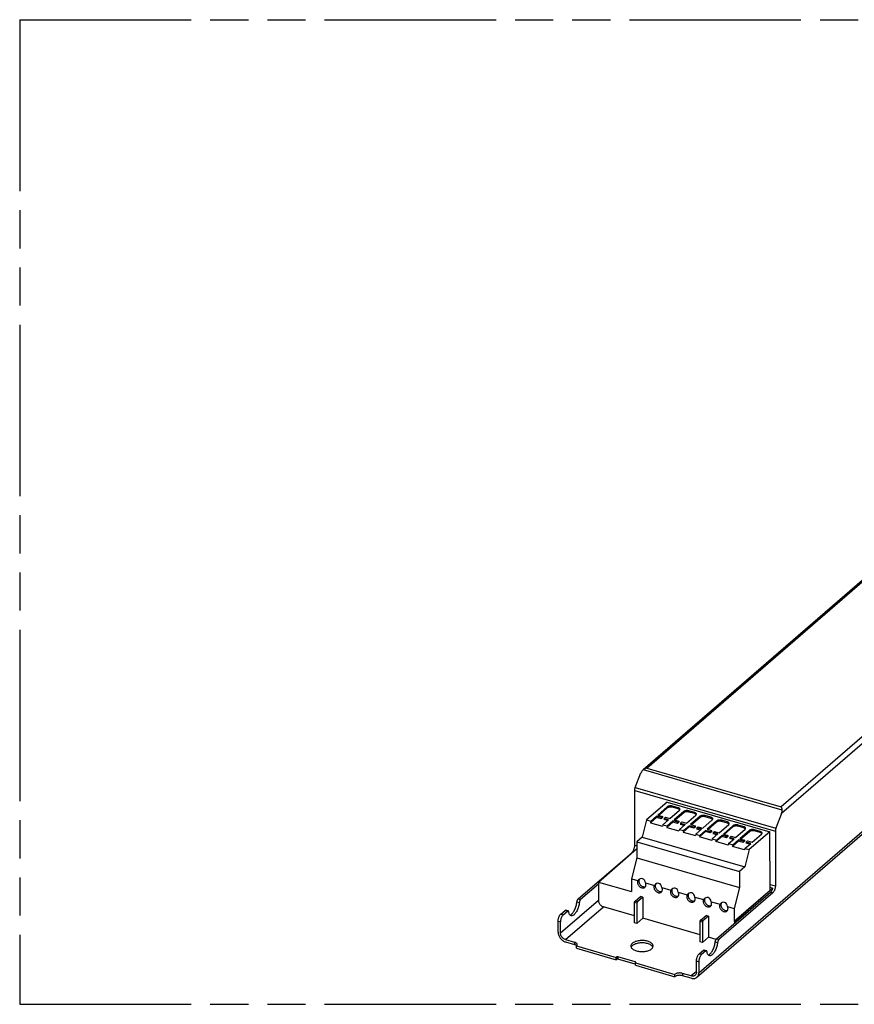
# Model space of a CAD drawing. Header units: millimetres. Extents: x 0 to 210, y 0 to 297.
# Tile 4 of 7: x 50 to 93, y 208 to 258. Entities that reach past the tile are written whole.
import ezdxf

# ---------------------------------------------------------------- set-up
doc = ezdxf.new("R2010")
doc.units = ezdxf.units.MM
doc.header["$LTSCALE"] = 19.36
doc.linetypes.add('PHANTOM', pattern=[0.8, 0.45, -0.05, 0.1, -0.05, 0.1, -0.05])
doc.layers.get('0').update_dxf_attribs({"linetype": 'CONTINUOUS'})
for name, color, linetype in [('DEFAULT_3', 7, 'PHANTOM'), ('Z_AXIS', 7, 'CONTINUOUS'), ('Z_SURFACE', 7, 'CONTINUOUS')]:
    doc.layers.add(name, color=color, linetype=linetype)

msp = doc.modelspace()

# ---------------------------------------------------------------- linework, layer by layer
at = {"color": 7, "linetype": 'Continuous'}
for p, q in [((81.8039, 219.59657), (122.47502, 254.81878)), ((84.53154, 209.05102), (133.75654, 251.68112)), ((81.80423, 219.59619), (81.79097, 219.58551)), ((81.79104, 219.58542), (81.79609, 219.5898)), ((81.8323, 219.61517), (81.80423, 219.59619)), ((81.39928, 218.68507), (81.68734, 219.43346)), ((81.37109, 215.75394), (81.37109, 218.54277)), ((83.01775, 217.94972), (81.96949, 217.04189)), ((83.01775, 217.94972), (88.23339, 216.44409)), ((81.96949, 217.04189), (81.74674, 216.15952)), ((88.83205, 217.37096), (88.54399, 216.62257)), ((81.74674, 216.15952), (81.47792, 215.92672)), ((81.74674, 216.15952), (86.96237, 214.6539)), ((88.23339, 216.44409), (87.18512, 215.53627)), ((88.24731, 213.47919), (88.23339, 216.44409)), ((88.5158, 216.48027), (88.5158, 213.69144)), ((79.52392, 213.88576), (81.4675, 215.56895)), ((81.47792, 215.56594), (81.4675, 215.56895)), ((81.47792, 215.92672), (81.47792, 215.11818)), ((81.47792, 215.92672), (86.69356, 214.4211)), ((87.18512, 215.53627), (86.96237, 214.6539)), ((78.50414, 213.03293), (81.23359, 215.3967)), ((81.47792, 215.11818), (81.20292, 214.05719)), ((81.47792, 215.11818), (86.69356, 213.61255)), ((86.96237, 214.6539), (86.69356, 214.4211)), ((81.20292, 214.05719), (81.20292, 213.40107)), ((86.69356, 214.4211), (86.69356, 213.61255)), ((79.52392, 213.77858), (78.62322, 212.99856)), ((79.52392, 213.88576), (79.52392, 212.96885)), ((79.52392, 213.88576), (81.20292, 213.40107)), ((86.69356, 213.61255), (86.41856, 212.55157)), ((86.43047, 211.89201), (88.37405, 213.5752)), ((88.37405, 213.5752), (88.24669, 213.61197)), ((81.38545, 212.91572), (81.66733, 213.15983)), ((81.78641, 213.12546), (81.50453, 212.88135)), ((81.78641, 213.12546), (81.66733, 213.15983)), ((81.78641, 213.12546), (81.78641, 212.05375)), ((85.52977, 211.00481), (88.25922, 213.36858)), ((88.3783, 213.3342), (85.64885, 210.97043)), ((86.41856, 211.89544), (88.24731, 213.47919)), ((81.35795, 212.17744), (79.78589, 212.63125)), ((81.35795, 211.8202), (81.35795, 212.84428)), ((81.47703, 212.8099), (81.47703, 211.78583)), ((86.41856, 212.55157), (86.41856, 211.89544)), ((77.61734, 212.26494), (77.83053, 212.44957)), ((77.73642, 212.23056), (77.94961, 212.4152)), ((77.98775, 212.42822), (77.86867, 212.4626)), ((81.78641, 212.05375), (81.47703, 211.78583)), ((84.69215, 211.21494), (81.78641, 212.05375)), ((84.71965, 211.95322), (85.00153, 212.19733)), ((85.12061, 212.16296), (84.83873, 211.91885)), ((85.12061, 212.16296), (85.00153, 212.19733)), ((85.12061, 212.16296), (85.12061, 211.09125)), ((77.47984, 211.33613), (77.47984, 211.9077)), ((77.59892, 211.30175), (77.59892, 211.87333)), ((81.47703, 211.78583), (81.35795, 211.8202)), ((84.69215, 210.8577), (84.69215, 211.88178)), ((84.81123, 211.8474), (84.81123, 210.82333)), ((86.41856, 211.89544), (86.43047, 211.89201)), ((86.43047, 211.89201), (86.43047, 211.78483)), ((85.12061, 211.09125), (84.81123, 210.82333)), ((85.50793, 210.97944), (85.12061, 211.09125)), ((77.86089, 210.96415), (78.31339, 210.83353)), ((77.86089, 210.84508), (78.31339, 210.71445)), ((84.81123, 210.82333), (84.69215, 210.8577)), ((84.64297, 210.23681), (84.85616, 210.42145)), ((84.97524, 210.38707), (84.76205, 210.20244)), ((85.01338, 210.4001), (84.8943, 210.43447)), ((84.50547, 209.308), (84.50547, 209.87958)), ((84.62455, 209.8452), (84.62455, 209.27363)), ((84.2435, 209.12165), (83.791, 209.25228)), ((84.2435, 209.00258), (83.791, 209.1332))]:
    msp.add_line(p, q, dxfattribs=at)
at = {"color": 9, "linetype": 'Continuous'}
for p, q in [((81.99017, 219.66993), (122.52793, 254.77666)), ((129.33922, 252.81041), (88.80146, 217.70368)), ((129.64205, 252.71346), (88.83205, 217.37096)), ((84.62455, 209.27363), (133.84955, 251.90373)), ((81.80423, 219.59619), (88.85128, 217.56188)), ((81.99017, 219.66993), (88.80146, 217.70368)), ((81.37109, 218.54277), (88.5158, 216.48027)), ((81.39928, 218.68507), (88.54399, 216.62257)), ((81.37109, 215.75394), (81.47792, 215.7231)), ((81.23359, 215.3967), (81.25985, 215.38912)), ((88.24595, 213.76934), (88.5158, 213.69144)), ((78.50414, 213.03293), (78.62322, 212.99856)), ((88.25922, 213.36858), (88.3783, 213.3342)), ((77.59892, 211.30175), (79.52392, 212.96885)), ((77.86089, 210.96415), (79.78589, 212.63125)), ((78.43678, 212.87934), (78.55586, 212.84496)), ((81.47703, 212.8099), (81.35795, 212.84428)), ((81.50453, 212.88135), (81.38545, 212.91572)), ((77.61734, 212.26494), (77.73642, 212.23056)), ((77.94961, 212.4152), (77.83053, 212.44957)), ((77.47984, 211.9077), (77.59892, 211.87333)), ((84.81123, 211.8474), (84.69215, 211.88178)), ((84.83873, 211.91885), (84.71965, 211.95322)), ((85.52977, 211.00481), (85.64885, 210.97043)), ((85.46241, 210.85121), (85.58149, 210.81684)), ((84.64297, 210.23681), (84.76205, 210.20244)), ((84.97524, 210.38707), (84.85616, 210.42145)), ((84.50547, 209.87958), (84.62455, 209.8452)), ((84.50547, 209.34853), (84.2435, 209.12165))]:
    msp.add_line(p, q, dxfattribs=at)
at = {"color": 7, "linetype": 'Continuous'}
for points in [[(81.99017, 219.66993), (81.95741, 219.66433), (81.92498, 219.65599), (81.89303, 219.64515), (81.86198, 219.63161), (81.8323, 219.61517)], [(81.37109, 218.54277), (81.37194, 218.56544), (81.37437, 218.58876), (81.37842, 218.61291), (81.38398, 218.63729), (81.39092, 218.66127), (81.39928, 218.68507)], [(88.80146, 217.70368), (88.81008, 217.68602), (88.81892, 217.66589), (88.82746, 217.64333), (88.8358, 217.61844), (88.84397, 217.59125), (88.85128, 217.56188)], [(88.54399, 216.62257), (88.53563, 216.59877), (88.52869, 216.57479), (88.52313, 216.55041), (88.51908, 216.52626), (88.51665, 216.50294), (88.5158, 216.48027)], [(81.23359, 215.3967), (81.24908, 215.41165), (81.26418, 215.42917), (81.279, 215.44941), (81.29325, 215.47195), (81.30674, 215.49657), (81.31932, 215.52291), (81.33081, 215.55066), (81.34109, 215.57947), (81.35001, 215.60898), (81.35747, 215.63881), (81.36336, 215.6686), (81.36764, 215.69796), (81.3702, 215.72634), (81.37109, 215.75394)], [(88.37405, 213.5752), (88.36599, 213.54915), (88.35697, 213.52391), (88.34696, 213.49936), (88.33609, 213.47584), (88.32446, 213.45361), (88.3122, 213.43286), (88.29943, 213.41382), (88.28626, 213.39664), (88.27287, 213.38159), (88.25922, 213.36858)], [(88.5158, 213.69144), (88.51491, 213.66384), (88.51235, 213.63546), (88.50807, 213.6061), (88.50218, 213.57631), (88.49472, 213.54648), (88.4858, 213.51697), (88.47552, 213.48816), (88.46403, 213.46041), (88.45145, 213.43407), (88.43796, 213.40945), (88.42371, 213.38691), (88.40889, 213.36667), (88.39379, 213.34915), (88.3783, 213.3342)], [(78.43678, 212.87934), (78.43933, 212.89738), (78.44301, 212.9154), (78.44789, 212.93356), (78.4538, 212.95135), (78.46067, 212.96843), (78.46834, 212.9845), (78.47669, 212.99924), (78.48555, 213.01239), (78.49467, 213.02358), (78.50414, 213.03293)], [(78.07973, 212.21442), (78.08779, 212.21643), (78.11388, 212.22773), (78.14048, 212.24397), (78.16734, 212.26494), (78.19419, 212.29049), (78.2208, 212.32032), (78.24688, 212.3542), (78.27221, 212.39176), (78.29653, 212.43268), (78.31963, 212.47653), (78.34126, 212.52293), (78.36124, 212.57141), (78.37935, 212.62151), (78.39544, 212.67276), (78.40935, 212.72466), (78.42095, 212.77672), (78.43008, 212.8282), (78.43678, 212.87934)], [(78.55586, 212.84496), (78.54915, 212.79382), (78.54003, 212.74235), (78.52842, 212.69029), (78.51452, 212.63838), (78.49842, 212.58714), (78.48031, 212.53703), (78.46034, 212.48856), (78.43871, 212.44216), (78.41561, 212.39831), (78.39129, 212.35738), (78.36596, 212.31983), (78.33987, 212.28595), (78.31327, 212.25612), (78.28642, 212.23056), (78.25956, 212.2096), (78.23296, 212.19335), (78.20687, 212.18206), (78.18154, 212.17574), (78.15722, 212.17453), (78.13387, 212.17846)], [(78.62322, 212.99856), (78.61375, 212.98921), (78.60463, 212.97802), (78.59577, 212.96486), (78.58742, 212.95013), (78.57975, 212.93406), (78.57288, 212.91697), (78.56696, 212.89918), (78.56209, 212.88103), (78.55841, 212.86301), (78.55586, 212.84496)], [(79.52392, 212.96885), (79.5256, 212.93885), (79.53048, 212.90866), (79.53863, 212.87808), (79.54986, 212.8477), (79.56408, 212.81789), (79.58107, 212.78901), (79.60066, 212.76147), (79.62255, 212.73556), (79.64652, 212.71165), (79.67222, 212.69001), (79.69937, 212.67094), (79.72759, 212.65465), (79.75638, 212.64146), (79.78589, 212.63125)], [(81.35795, 212.84428), (81.35831, 212.85212), (81.3593, 212.86016), (81.36096, 212.8685), (81.36321, 212.87682), (81.36601, 212.88493), (81.36929, 212.89263), (81.37297, 212.89971), (81.37696, 212.90603), (81.3811, 212.91134), (81.38545, 212.91572)], [(81.50453, 212.88135), (81.50018, 212.87697), (81.49604, 212.87166), (81.49205, 212.86534), (81.48837, 212.85825), (81.48509, 212.85055), (81.48229, 212.84245), (81.48004, 212.83412), (81.47838, 212.82579), (81.47739, 212.81775), (81.47703, 212.8099)], [(77.47984, 211.9077), (77.48072, 211.9353), (77.48329, 211.96368), (77.48756, 211.99305), (77.49345, 212.02283), (77.50092, 212.05266), (77.50984, 212.08217), (77.52012, 212.11098), (77.53161, 212.13874), (77.54419, 212.16507), (77.55768, 212.18969), (77.57193, 212.21223), (77.58674, 212.23247), (77.60185, 212.24999), (77.61734, 212.26494)], [(77.73642, 212.23056), (77.72093, 212.21562), (77.70582, 212.1981), (77.69101, 212.17786), (77.67676, 212.15531), (77.66327, 212.1307), (77.65069, 212.10436), (77.6392, 212.0766), (77.62891, 212.0478), (77.62, 212.01829), (77.61253, 211.98845), (77.60664, 211.95867), (77.60236, 211.92931), (77.5998, 211.90092), (77.59892, 211.87333)], [(77.83053, 212.44957), (77.84, 212.45662), (77.84913, 212.46124), (77.85799, 212.46342), (77.86634, 212.46316), (77.86867, 212.46259)], [(77.98775, 212.42822), (77.98542, 212.42878), (77.97707, 212.42905), (77.96821, 212.42686), (77.95908, 212.42225), (77.94961, 212.4152)], [(78.01697, 212.37827), (78.01443, 212.39191), (78.01074, 212.40354), (78.00587, 212.41326), (77.99996, 212.42081), (77.99309, 212.42599), (77.98775, 212.42822)], [(78.13387, 212.17846), (78.1125, 212.18732), (78.09252, 212.20119), (78.07441, 212.21993), (78.05831, 212.24329), (78.04441, 212.27112), (78.0328, 212.30308), (78.02368, 212.33875), (78.01697, 212.37827)], [(84.69215, 211.88178), (84.69251, 211.88962), (84.6935, 211.89766), (84.69516, 211.906), (84.6974, 211.91432), (84.70021, 211.92243), (84.70349, 211.93013), (84.70717, 211.93721), (84.71115, 211.94353), (84.7153, 211.94884), (84.71965, 211.95322)], [(84.83873, 211.91885), (84.83438, 211.91447), (84.83023, 211.90916), (84.82625, 211.90284), (84.82257, 211.89575), (84.81929, 211.88805), (84.81648, 211.87995), (84.81423, 211.87162), (84.81258, 211.86329), (84.81158, 211.85525), (84.81123, 211.8474)], [(77.47984, 211.33613), (77.4817, 211.29806), (77.48716, 211.25967), (77.49626, 211.22078), (77.50884, 211.18193), (77.52484, 211.14351), (77.54406, 211.10589), (77.56634, 211.06943), (77.59145, 211.03446), (77.61916, 211.00136), (77.64919, 210.97041), (77.68127, 210.94193), (77.71507, 210.91618), (77.75028, 210.89343), (77.78655, 210.87386), (77.82336, 210.85777), (77.86089, 210.84508)], [(77.86089, 210.96415), (77.83138, 210.97436), (77.80259, 210.98755), (77.77437, 211.00385), (77.74722, 211.02291), (77.72152, 211.04455), (77.69755, 211.06846), (77.67566, 211.09437), (77.65607, 211.12192), (77.63908, 211.15079), (77.62486, 211.1806), (77.61363, 211.21098), (77.60548, 211.24156), (77.6006, 211.27175), (77.59892, 211.30175)], [(85.46241, 210.85121), (85.46496, 210.86926), (85.46864, 210.88728), (85.47352, 210.90543), (85.47943, 210.92322), (85.4863, 210.94031), (85.49397, 210.95638), (85.50232, 210.97111), (85.51118, 210.98427), (85.5203, 210.99546), (85.52977, 211.00481)], [(85.10537, 210.18629), (85.11343, 210.18831), (85.13951, 210.1996), (85.16611, 210.21585), (85.19297, 210.23681), (85.21983, 210.26237), (85.24643, 210.2922), (85.27251, 210.32608), (85.29784, 210.36363), (85.32217, 210.40456), (85.34526, 210.44841), (85.36689, 210.49481), (85.38687, 210.54328), (85.40498, 210.59339), (85.42108, 210.64463), (85.43498, 210.69654), (85.44658, 210.7486), (85.45571, 210.80007), (85.46241, 210.85121)], [(85.58149, 210.81684), (85.57479, 210.7657), (85.56566, 210.71422), (85.55406, 210.66216), (85.54015, 210.61026), (85.52406, 210.55901), (85.50594, 210.50891), (85.48597, 210.46043), (85.46434, 210.41403), (85.44124, 210.37018), (85.41692, 210.32926), (85.39159, 210.2917), (85.3655, 210.25782), (85.3389, 210.22799), (85.31205, 210.20244), (85.28519, 210.18147), (85.25859, 210.16523), (85.2325, 210.15393), (85.20717, 210.14761), (85.18285, 210.14641), (85.15951, 210.15033)], [(85.64885, 210.97043), (85.63938, 210.96108), (85.63026, 210.94989), (85.6214, 210.93674), (85.61305, 210.922), (85.60538, 210.90593), (85.59851, 210.88885), (85.5926, 210.87106), (85.58772, 210.8529), (85.58404, 210.83488), (85.58149, 210.81684)], [(84.50547, 209.87958), (84.50635, 209.90717), (84.50892, 209.93556), (84.51319, 209.96492), (84.51909, 209.9947), (84.52655, 210.02454), (84.53547, 210.05405), (84.54575, 210.08285), (84.55724, 210.11061), (84.56982, 210.13695), (84.58331, 210.16156), (84.59756, 210.18411), (84.61237, 210.20435), (84.62748, 210.22187), (84.64297, 210.23681)], [(84.76205, 210.20244), (84.74656, 210.18749), (84.73145, 210.16997), (84.71664, 210.14973), (84.70239, 210.12719), (84.6889, 210.10257), (84.67632, 210.07624), (84.66483, 210.04848), (84.65455, 210.01967), (84.64563, 209.99016), (84.63816, 209.96033), (84.63227, 209.93055), (84.628, 209.90118), (84.62543, 209.8728), (84.62455, 209.8452)], [(84.85616, 210.42145), (84.86564, 210.4285), (84.87476, 210.43311), (84.88362, 210.4353), (84.89197, 210.43503), (84.8943, 210.43447)], [(85.01338, 210.40009), (85.01105, 210.40066), (85.0027, 210.40092), (84.99384, 210.39874), (84.98471, 210.39412), (84.97524, 210.38707)], [(85.0426, 210.35015), (85.04006, 210.36378), (85.03637, 210.37542), (85.0315, 210.38513), (85.02559, 210.39269), (85.01872, 210.39787), (85.01338, 210.40009)], [(85.15951, 210.15033), (85.13813, 210.1592), (85.11815, 210.17307), (85.10004, 210.19181), (85.08394, 210.21517), (85.07004, 210.24299), (85.05843, 210.27495), (85.04931, 210.31062), (85.0426, 210.35015)], [(84.44153, 209.15496), (84.42873, 209.14492), (84.40683, 209.13166), (84.38287, 209.12159), (84.35716, 209.11479), (84.33002, 209.11139), (84.30179, 209.11139), (84.27301, 209.11482), (84.2435, 209.12165)], [(84.2435, 209.00258), (84.28102, 208.99361), (84.31784, 208.98844), (84.35411, 208.98707), (84.38932, 208.98949), (84.42312, 208.99573), (84.4552, 209.00568), (84.48522, 209.0193), (84.51294, 209.0364), (84.53154, 209.05103)], [(84.50547, 209.308), (84.50379, 209.27898), (84.4989, 209.2516), (84.49075, 209.22573), (84.47953, 209.20183), (84.4653, 209.18023), (84.44832, 209.16116), (84.44153, 209.15496)], [(84.53154, 209.05103), (84.53804, 209.05687), (84.56033, 209.08046), (84.57954, 209.107), (84.59554, 209.13618), (84.60813, 209.16776), (84.61723, 209.2014), (84.62268, 209.23664), (84.62455, 209.27363)]]:
    msp.add_lwpolyline(points, dxfattribs=at)
for centre, start_param, end_param in [((81.85405, 219.38534), 7.23531818, 7.94904444), ((88.66534, 217.41909), -1.47573353, -0.69033536)]:
    msp.add_ellipse(centre, major_axis=(0.11164, 0.24437), ratio=0.64174243, start_param=start_param, end_param=end_param, dxfattribs=at)
at = {"layer": 'DEFAULT_3', "color": 7, "linetype": 'PHANTOM'}
for p, q in [((50.12864, 257.68), (50.12864, 207.68)), ((50.12864, 257.68), (150.12864, 257.68)), ((50.12864, 207.68), (150.12864, 207.68))]:
    msp.add_line(p, q, dxfattribs=at)
at = {"layer": 'Z_AXIS', "color": 7, "linetype": 'Continuous'}
for p, q in [((81.20292, 214.05719), (81.53546, 213.9612)), ((81.91828, 213.85068), (82.36901, 213.72057)), ((82.75183, 213.61006), (83.20255, 213.47995)), ((83.58538, 213.36943), (84.0361, 213.23932)), ((84.41893, 213.12881), (84.86965, 212.9987)), ((85.25248, 212.88818), (85.7032, 212.75807)), ((86.08603, 212.64756), (86.41856, 212.55157)), ((78.419, 210.65962), (78.4031, 210.67283)), ((78.41404, 210.52662), (78.41404, 210.6457)), ((78.41404, 210.6457), (80.42647, 210.06476)), ((78.41404, 210.52662), (80.42647, 209.94568)), ((78.42333, 210.65491), (78.419, 210.65962)), ((81.22621, 210.63555), (81.20586, 210.60982)), ((82.28423, 210.59217), (82.26729, 210.61851)), ((82.29018, 210.57837), (82.28423, 210.59217)), ((80.42647, 210.06476), (80.44022, 210.07667)), ((80.42647, 209.94568), (80.42647, 210.06476)), ((81.39653, 209.83236), (80.51535, 210.08674)), ((80.42647, 209.94568), (80.44022, 209.95759)), ((81.39653, 209.71328), (80.51535, 209.96766)), ((81.40372, 209.7108), (81.39653, 209.71328)), ((81.40291, 209.78289), (81.41666, 209.7948)), ((81.40291, 209.78289), (83.41534, 209.20195)), ((81.40291, 209.66381), (81.40291, 209.78289)), ((81.40291, 209.66381), (83.41534, 209.08287)), ((81.42395, 209.80711), (81.42402, 209.80855)), ((83.41534, 209.08287), (83.41534, 209.20195))]:
    msp.add_line(p, q, dxfattribs=at)
at = {"layer": 'Z_AXIS', "color": 9, "linetype": 'Continuous'}
for p, q in [((78.31339, 210.83353), (78.31339, 210.71445)), ((80.44022, 210.07667), (80.44022, 209.95759)), ((80.51535, 210.08674), (80.51535, 209.96766)), ((81.39653, 209.83236), (81.39653, 209.71328)), ((83.791, 209.25228), (83.791, 209.1332))]:
    msp.add_line(p, q, dxfattribs=at)
at = {"layer": 'Z_AXIS', "color": 7, "linetype": 'Continuous'}
for points in [[(81.61292, 214.03331), (81.60999, 214.02978), (81.59761, 214.0082), (81.58858, 213.98427)], [(81.53546, 213.9612), (81.52575, 213.94162), (81.51869, 213.92062), (81.51427, 213.89806), (81.51255, 213.87438), (81.51359, 213.84986), (81.51734, 213.82482), (81.52379, 213.79959), (81.53281, 213.77448), (81.54435, 213.74983), (81.55819, 213.72592), (81.57422, 213.7031), (81.59219, 213.68162), (81.61189, 213.6618), (81.63306, 213.64385), (81.65544, 213.62803), (81.67872, 213.61452), (81.70249, 213.60359), (81.72687, 213.59515)], [(81.58858, 213.98427), (81.58313, 213.95834), (81.58128, 213.9309), (81.58313, 213.90239), (81.58858, 213.87332), (81.59761, 213.84417), (81.60999, 213.81544), (81.62559, 213.78764), (81.64406, 213.76122), (81.66515, 213.73666), (81.68845, 213.71434), (81.7136, 213.6947), (81.74014, 213.678), (81.76741, 213.66472), (81.79562, 213.65468)], [(81.72687, 213.59515), (81.75125, 213.58951), (81.77501, 213.58672), (81.7983, 213.58679), (81.82068, 213.58968), (81.84184, 213.59542), (81.86155, 213.60387), (81.87952, 213.61497), (81.88889, 213.6224)], [(81.79562, 213.65468), (81.82383, 213.64843), (81.85109, 213.64597), (81.87763, 213.64735), (81.90279, 213.65246), (81.91831, 213.65837)], [(81.88889, 213.6224), (81.89554, 213.62854), (81.90939, 213.64445), (81.92092, 213.66245), (81.92995, 213.68234), (81.9364, 213.70385), (81.94015, 213.72672), (81.94119, 213.75064), (81.93946, 213.77532), (81.93504, 213.80043), (81.92799, 213.8255), (81.91828, 213.85068)], [(82.36901, 213.72057), (82.3593, 213.70099), (82.35224, 213.68), (82.34782, 213.65744), (82.3461, 213.63375), (82.34714, 213.60923), (82.35089, 213.5842), (82.35734, 213.55897), (82.36636, 213.53386), (82.3779, 213.5092), (82.39174, 213.4853), (82.40777, 213.46248), (82.42574, 213.441), (82.44544, 213.42117), (82.46661, 213.40322), (82.48899, 213.38741), (82.51227, 213.3739), (82.53604, 213.36296), (82.56042, 213.35452)], [(82.42213, 213.74364), (82.41668, 213.71771), (82.41483, 213.69028), (82.41668, 213.66177), (82.42213, 213.63269), (82.43116, 213.60354), (82.44354, 213.57482), (82.45914, 213.54702), (82.47761, 213.52059), (82.4987, 213.49603), (82.522, 213.47371), (82.54715, 213.45407), (82.57369, 213.43738), (82.60096, 213.42409), (82.62917, 213.41406)], [(82.44647, 213.79268), (82.44354, 213.78916), (82.43116, 213.76758), (82.42213, 213.74364)], [(82.72244, 213.38177), (82.72909, 213.38792), (82.74294, 213.40382), (82.75447, 213.42182), (82.7635, 213.44172), (82.76995, 213.46323), (82.7737, 213.4861), (82.77474, 213.51002), (82.77301, 213.53469), (82.76859, 213.55981), (82.76154, 213.58487), (82.75183, 213.61006)], [(83.25568, 213.50302), (83.25023, 213.47709), (83.24838, 213.44965), (83.25023, 213.42114), (83.25568, 213.39207), (83.26471, 213.36292), (83.27709, 213.33419), (83.29269, 213.30639), (83.31116, 213.27997), (83.33225, 213.25541), (83.35555, 213.23309), (83.3807, 213.21345), (83.40724, 213.19675), (83.43451, 213.18347), (83.46272, 213.17343)], [(83.28002, 213.55206), (83.27709, 213.54853), (83.26471, 213.52695), (83.25568, 213.50302)], [(82.56042, 213.35452), (82.5848, 213.34889), (82.60856, 213.3461), (82.63185, 213.34617), (82.65423, 213.34906), (82.67539, 213.35479), (82.6951, 213.36324), (82.71306, 213.37435), (82.72244, 213.38177)], [(82.62917, 213.41406), (82.65738, 213.4078), (82.68464, 213.40535), (82.71118, 213.40672), (82.73634, 213.41184), (82.75186, 213.41775)], [(83.20255, 213.47995), (83.19285, 213.46037), (83.18579, 213.43937), (83.18137, 213.41681), (83.17965, 213.39313), (83.18069, 213.36861), (83.18444, 213.34357), (83.19089, 213.31834), (83.19991, 213.29323), (83.21145, 213.26858), (83.22529, 213.24467), (83.24132, 213.22185), (83.25928, 213.20037), (83.27899, 213.18055), (83.30016, 213.1626), (83.32254, 213.14678), (83.34582, 213.13327), (83.36959, 213.12234), (83.39397, 213.1139)], [(83.39397, 213.1139), (83.41835, 213.10826), (83.44211, 213.10547), (83.4654, 213.10554), (83.48778, 213.10843), (83.50894, 213.11417), (83.52865, 213.12262), (83.54661, 213.13372), (83.55599, 213.14115)], [(83.46272, 213.17343), (83.49093, 213.16718), (83.51819, 213.16472), (83.54473, 213.1661), (83.56989, 213.17121), (83.58541, 213.17712)], [(83.55599, 213.14115), (83.56264, 213.14729), (83.57649, 213.1632), (83.58802, 213.1812), (83.59705, 213.20109), (83.6035, 213.2226), (83.60725, 213.24547), (83.60829, 213.26939), (83.60656, 213.29407), (83.60214, 213.31918), (83.59509, 213.34425), (83.58538, 213.36943)], [(84.0361, 213.23932), (84.0264, 213.21974), (84.01934, 213.19875), (84.01492, 213.17619), (84.0132, 213.1525), (84.01424, 213.12798), (84.01799, 213.10295), (84.02444, 213.07772), (84.03346, 213.05261), (84.045, 213.02795), (84.05884, 213.00405), (84.07487, 212.98123), (84.09283, 212.95975), (84.11254, 212.93992), (84.13371, 212.92197), (84.15608, 212.90616), (84.17937, 212.89265), (84.20313, 212.88171), (84.22752, 212.87327)], [(84.08923, 213.26239), (84.08378, 213.23646), (84.08193, 213.20903), (84.08378, 213.18052), (84.08923, 213.15144), (84.09826, 213.12229), (84.11064, 213.09357), (84.12624, 213.06577), (84.1447, 213.03934), (84.1658, 213.01478), (84.1891, 212.99246), (84.21425, 212.97282), (84.24079, 212.95613), (84.26806, 212.94284), (84.29627, 212.93281)], [(84.11357, 213.31143), (84.11064, 213.30791), (84.09826, 213.28633), (84.08923, 213.26239)], [(84.38954, 212.90052), (84.39619, 212.90667), (84.41004, 212.92257), (84.42157, 212.94057), (84.4306, 212.96047), (84.43705, 212.98198), (84.44079, 213.00485), (84.44184, 213.02877), (84.44011, 213.05344), (84.43569, 213.07856), (84.42864, 213.10362), (84.41893, 213.12881)], [(84.92278, 213.02177), (84.91733, 212.99584), (84.91548, 212.9684), (84.91733, 212.93989), (84.92278, 212.91082), (84.93181, 212.88167), (84.94419, 212.85294), (84.95979, 212.82514), (84.97825, 212.79872), (84.99935, 212.77416), (85.02265, 212.75184), (85.0478, 212.7322), (85.07434, 212.7155), (85.10161, 212.70222), (85.12982, 212.69218)], [(84.94712, 213.07081), (84.94419, 213.06728), (84.93181, 213.0457), (84.92278, 213.02177)], [(84.22752, 212.87327), (84.2519, 212.86764), (84.27566, 212.86485), (84.29895, 212.86492), (84.32133, 212.86781), (84.34249, 212.87354), (84.3622, 212.88199), (84.38016, 212.8931), (84.38954, 212.90052)], [(84.29627, 212.93281), (84.32448, 212.92655), (84.35174, 212.9241), (84.37828, 212.92547), (84.40344, 212.93059), (84.41896, 212.9365)], [(84.86965, 212.9987), (84.85994, 212.97912), (84.85289, 212.95812), (84.84847, 212.93556), (84.84675, 212.91188), (84.84779, 212.88736), (84.85153, 212.86232), (84.85799, 212.83709), (84.86701, 212.81198), (84.87854, 212.78733), (84.89239, 212.76342), (84.90842, 212.7406), (84.92638, 212.71912), (84.94609, 212.6993), (84.96726, 212.68135), (84.98963, 212.66553), (85.01292, 212.65202), (85.03668, 212.64109), (85.06107, 212.63265)], [(85.06107, 212.63265), (85.08545, 212.62701), (85.10921, 212.62422), (85.1325, 212.62429), (85.15488, 212.62718), (85.17604, 212.63292), (85.19575, 212.64137), (85.21371, 212.65247), (85.22309, 212.6599)], [(85.12982, 212.69218), (85.15803, 212.68593), (85.18529, 212.68347), (85.21183, 212.68485), (85.23699, 212.68996), (85.25251, 212.69587)], [(85.22309, 212.6599), (85.22974, 212.66604), (85.24359, 212.68195), (85.25512, 212.69995), (85.26415, 212.71984), (85.2706, 212.74135), (85.27434, 212.76422), (85.27539, 212.78814), (85.27366, 212.81282), (85.26924, 212.83793), (85.26219, 212.863), (85.25248, 212.88818)], [(85.7032, 212.75807), (85.69349, 212.73849), (85.68644, 212.7175), (85.68202, 212.69494), (85.6803, 212.67125), (85.68134, 212.64673), (85.68508, 212.6217), (85.69154, 212.59647), (85.70056, 212.57136), (85.71209, 212.5467), (85.72594, 212.5228), (85.74197, 212.49998), (85.75993, 212.4785), (85.77964, 212.45867), (85.80081, 212.44072), (85.82318, 212.42491), (85.84647, 212.4114), (85.87023, 212.40046), (85.89462, 212.39202)], [(85.75633, 212.78114), (85.75088, 212.75521), (85.74902, 212.72778), (85.75088, 212.69927), (85.75633, 212.67019), (85.76536, 212.64104), (85.77774, 212.61232), (85.79334, 212.58452), (85.8118, 212.55809), (85.8329, 212.53353), (85.8562, 212.51121), (85.88135, 212.49157), (85.90789, 212.47488), (85.93516, 212.46159), (85.96337, 212.45156)], [(85.78066, 212.83018), (85.77774, 212.82666), (85.76536, 212.80508), (85.75633, 212.78114)], [(86.05664, 212.41927), (86.06329, 212.42542), (86.07714, 212.44132), (86.08867, 212.45932), (86.0977, 212.47922), (86.10415, 212.50073), (86.10789, 212.5236), (86.10894, 212.54752), (86.10721, 212.57219), (86.10279, 212.59731), (86.09574, 212.62237), (86.08603, 212.64756)], [(85.89462, 212.39202), (85.919, 212.38639), (85.94276, 212.3836), (85.96605, 212.38367), (85.98843, 212.38656), (86.00959, 212.39229), (86.0293, 212.40074), (86.04726, 212.41185), (86.05664, 212.41927)], [(85.96337, 212.45156), (85.99158, 212.4453), (86.01884, 212.44285), (86.04538, 212.44422), (86.07054, 212.44934), (86.08606, 212.45525)], [(78.45087, 210.71445), (78.45068, 210.71959), (78.44782, 210.73494), (78.4415, 210.75004), (78.43188, 210.76469), (78.419, 210.7787), (78.4031, 210.79191), (78.38432, 210.80413), (78.36294, 210.81525), (78.33933, 210.82502), (78.31339, 210.83353)], [(78.4031, 210.67283), (78.38432, 210.68506), (78.36294, 210.69617), (78.33933, 210.70594), (78.31339, 210.71445)], [(78.41404, 210.6457), (78.428, 210.65956), (78.43867, 210.67392), (78.44608, 210.68889), (78.45012, 210.70418), (78.45087, 210.71445)], [(82.02157, 210.88241), (81.97211, 210.89509), (81.9209, 210.90521), (81.8677, 210.9128), (81.81328, 210.91776), (81.75814, 210.92001), (81.70282, 210.91957), (81.64786, 210.9164), (81.59378, 210.91057), (81.54112, 210.9021), (81.49035, 210.8911), (81.44201, 210.87766), (81.3965, 210.86192), (81.35433, 210.84402), (81.31584, 210.82415), (81.28147, 210.80248), (81.25147, 210.77923), (81.22621, 210.75462), (81.20586, 210.7289), (81.19069, 210.7023), (81.18077, 210.67509), (81.17626, 210.64752), (81.17596, 210.6383)], [(81.17596, 210.6383), (81.17715, 210.61986), (81.18349, 210.59238), (81.19515, 210.56534), (81.21209, 210.53901), (81.23408, 210.51363), (81.26097, 210.48945), (81.29244, 210.4667), (81.32825, 210.44562), (81.36799, 210.42637), (81.41112, 210.40926), (81.45782, 210.39419)], [(81.20586, 210.60982), (81.19069, 210.58322), (81.1892, 210.57914)], [(82.02157, 210.76333), (81.97211, 210.77601), (81.9209, 210.78613), (81.8677, 210.79372), (81.81328, 210.79868), (81.75814, 210.80093), (81.70282, 210.80049), (81.64786, 210.79732), (81.59378, 210.79149), (81.54112, 210.78302), (81.49035, 210.77202), (81.44201, 210.75858), (81.3965, 210.74284), (81.35433, 210.72494), (81.31584, 210.70507), (81.28147, 210.6834), (81.25147, 210.66016), (81.22621, 210.63555)], [(81.45782, 210.39419), (81.50728, 210.3815), (81.55848, 210.37138), (81.61168, 210.36379), (81.66611, 210.35883), (81.72125, 210.35658), (81.77656, 210.35703), (81.83152, 210.3602), (81.8856, 210.36603), (81.93827, 210.3745), (81.98903, 210.38549), (82.03738, 210.39894), (82.08288, 210.41467), (82.12505, 210.43257), (82.16354, 210.45244), (82.19792, 210.47412), (82.22791, 210.49736), (82.25317, 210.52197), (82.27352, 210.54769), (82.2887, 210.57429), (82.29862, 210.6015), (82.30312, 210.62907), (82.30343, 210.6383)], [(82.30343, 210.6383), (82.30224, 210.65673), (82.29589, 210.68421), (82.28423, 210.71125), (82.26729, 210.73758), (82.2453, 210.76297), (82.21841, 210.78714), (82.18695, 210.80989), (82.15114, 210.83098), (82.1114, 210.85022), (82.06827, 210.86733), (82.02157, 210.88241)], [(82.26729, 210.61851), (82.2453, 210.64389), (82.21841, 210.66806), (82.18695, 210.69081), (82.15114, 210.7119), (82.1114, 210.73114), (82.06827, 210.74825), (82.02157, 210.76333)], [(80.51535, 210.08674), (80.50746, 210.08861), (80.49929, 210.08982), (80.49073, 210.09038), (80.4821, 210.09027), (80.47362, 210.08948), (80.46548, 210.08804), (80.4579, 210.08598), (80.45105, 210.08336), (80.44519, 210.08026), (80.44022, 210.07667)], [(80.51535, 209.96766), (80.50746, 209.96953), (80.49929, 209.97074), (80.49073, 209.9713), (80.4821, 209.97119), (80.47362, 209.9704), (80.46548, 209.96897), (80.4579, 209.9669), (80.45105, 209.96428), (80.44519, 209.96119), (80.44022, 209.95759)], [(81.42402, 209.80855), (81.42373, 209.81142), (81.42215, 209.81566), (81.41928, 209.81973), (81.41515, 209.82352), (81.40991, 209.82695), (81.40372, 209.82988), (81.39653, 209.83236)], [(81.41666, 209.7948), (81.42041, 209.79874), (81.42283, 209.80283), (81.42395, 209.80711)], [(83.791, 209.25228), (83.76329, 209.25926), (83.73456, 209.26459), (83.70462, 209.2683), (83.67405, 209.27032), (83.64322, 209.2706), (83.61251, 209.26916), (83.58233, 209.26601), (83.55303, 209.2612), (83.52501, 209.25476), (83.49859, 209.24681), (83.47413, 209.23742), (83.45191, 209.22672), (83.43236, 209.21492), (83.41534, 209.20195)], [(83.791, 209.1332), (83.76329, 209.14018), (83.73456, 209.14551), (83.70462, 209.14922), (83.67405, 209.15124), (83.64322, 209.15152), (83.61251, 209.15009), (83.58233, 209.14693), (83.55303, 209.14212), (83.52501, 209.13568), (83.49859, 209.12773), (83.47413, 209.11834), (83.45191, 209.10765), (83.43236, 209.09585), (83.41534, 209.08287)]]:
    msp.add_lwpolyline(points, dxfattribs=at)
for centre in [(81.69463, 213.78157), (82.52818, 213.54094), (83.36173, 213.30032), (84.19528, 213.05969), (85.02883, 212.81907), (85.86238, 212.57844)]:
    msp.add_ellipse(centre, major_axis=(0.05979, 0.27935), ratio=0.78016962, start_param=5.12435868, end_param=7.33242065, dxfattribs=at)
at = {"layer": 'Z_SURFACE', "color": 7, "linetype": 'Continuous'}
for p, q in [((83.02601, 217.70937), (82.54201, 217.29022)), ((83.02601, 217.64983), (82.59358, 217.27533)), ((83.16122, 217.11147), (83.64522, 217.53062)), ((83.57476, 217.6621), (83.28897, 217.7446)), ((83.57476, 217.60256), (83.28897, 217.68506)), ((83.66935, 217.56619), (83.67101, 217.57875)), ((84.40831, 217.42148), (84.12252, 217.50398)), ((81.96949, 217.04189), (82.18383, 216.98002)), ((82.47326, 217.17114), (82.16459, 216.90382)), ((82.18383, 216.98002), (82.47326, 217.23068)), ((82.47326, 217.23068), (82.47326, 217.17114)), ((82.70547, 217.16365), (82.47326, 217.23068)), ((82.70547, 217.10411), (82.47326, 217.17114)), ((82.54201, 217.29022), (82.77422, 217.22319)), ((82.77422, 217.22319), (82.70547, 217.16365)), ((82.70547, 217.16365), (82.70547, 217.10411)), ((82.77422, 217.16365), (82.70547, 217.10411)), ((82.77422, 217.22319), (82.77422, 217.16365)), ((82.80304, 216.80127), (83.09247, 217.05193)), ((82.86027, 217.11896), (82.92902, 217.1785)), ((82.86027, 217.11896), (82.86027, 217.05942)), ((83.09247, 217.05193), (82.86027, 217.11896)), ((83.04091, 217.00727), (82.86027, 217.05942)), ((82.92902, 217.1785), (83.16122, 217.11147)), ((83.85956, 217.46875), (83.37556, 217.04959)), ((83.37556, 217.04959), (83.60777, 216.98256)), ((83.85956, 217.40921), (83.42713, 217.03471)), ((83.99477, 216.87084), (84.47877, 217.29)), ((84.40831, 217.36194), (84.12252, 217.44444)), ((84.69311, 217.22812), (84.20911, 216.80897)), ((84.69311, 217.16858), (84.26068, 216.79408)), ((84.50289, 217.32556), (84.50456, 217.33812)), ((84.82832, 216.63022), (85.31232, 217.04937)), ((85.24186, 217.18085), (84.95607, 217.26335)), ((85.24186, 217.12131), (84.95607, 217.20381)), ((85.33644, 217.08494), (85.33811, 217.0975)), ((86.07541, 216.94023), (85.78962, 217.02273)), ((82.18383, 216.98002), (82.16459, 216.90382)), ((82.16459, 216.90382), (82.7838, 216.72507)), ((82.80304, 216.80127), (82.7838, 216.72507)), ((82.80304, 216.80127), (83.01738, 216.73939)), ((83.30681, 216.93051), (82.99814, 216.66319)), ((83.01738, 216.73939), (82.99814, 216.66319)), ((82.99814, 216.66319), (83.61735, 216.48444)), ((83.01738, 216.73939), (83.30681, 216.99005)), ((83.30681, 216.99005), (83.30681, 216.93051)), ((83.53902, 216.92302), (83.30681, 216.99005)), ((83.53902, 216.86348), (83.30681, 216.93051)), ((83.60777, 216.98256), (83.53902, 216.92302)), ((83.53902, 216.92302), (83.53902, 216.86348)), ((83.60777, 216.92302), (83.53902, 216.86348)), ((83.60777, 216.98256), (83.60777, 216.92302)), ((83.63658, 216.56064), (83.61735, 216.48444)), ((83.63658, 216.56064), (83.92602, 216.8113)), ((83.63658, 216.56064), (83.85093, 216.49877)), ((83.69382, 216.87833), (83.76257, 216.93787)), ((83.69382, 216.87833), (83.69382, 216.81879)), ((83.69382, 216.87833), (83.92602, 216.8113)), ((83.87446, 216.76665), (83.69382, 216.81879)), ((83.76257, 216.93787), (83.99477, 216.87084)), ((84.14036, 216.68989), (83.83169, 216.42257)), ((83.85093, 216.49877), (84.14036, 216.74943)), ((84.14036, 216.74943), (84.14036, 216.68989)), ((84.37257, 216.6824), (84.14036, 216.74943)), ((84.37257, 216.62286), (84.14036, 216.68989)), ((84.20911, 216.80897), (84.44132, 216.74194)), ((84.44132, 216.74194), (84.37257, 216.6824)), ((84.37257, 216.6824), (84.37257, 216.62286)), ((84.44132, 216.6824), (84.37257, 216.62286)), ((84.44132, 216.74194), (84.44132, 216.6824)), ((84.47013, 216.32002), (84.75957, 216.57068)), ((84.52737, 216.63771), (84.59612, 216.69725)), ((84.52737, 216.63771), (84.52737, 216.57817)), ((84.75957, 216.57068), (84.52737, 216.63771)), ((84.70801, 216.52602), (84.52737, 216.57817)), ((84.59612, 216.69725), (84.82832, 216.63022)), ((84.68448, 216.25814), (84.97391, 216.5088)), ((84.97391, 216.5088), (84.97391, 216.44926)), ((85.20612, 216.44177), (84.97391, 216.5088)), ((85.52666, 216.9875), (85.04266, 216.56834)), ((85.04266, 216.56834), (85.27487, 216.50131)), ((85.52666, 216.92796), (85.09423, 216.55346)), ((85.27487, 216.50131), (85.20612, 216.44177)), ((85.27487, 216.50131), (85.27487, 216.44177)), ((85.66187, 216.38959), (86.14587, 216.80875)), ((86.07541, 216.88069), (85.78962, 216.96319)), ((86.36021, 216.74687), (85.87621, 216.32772)), ((86.36021, 216.68733), (85.92777, 216.31283)), ((86.16999, 216.84431), (86.17166, 216.85687)), ((86.49542, 216.14897), (86.97942, 216.56812)), ((86.90896, 216.6996), (86.62317, 216.7821)), ((86.90896, 216.64006), (86.62317, 216.72256)), ((87.19376, 216.50625), (86.70976, 216.08709)), ((87.00354, 216.60369), (87.00521, 216.61625)), ((87.74251, 216.45898), (87.45672, 216.54148)), ((83.85093, 216.49877), (83.83169, 216.42257)), ((83.83169, 216.42257), (84.4509, 216.24382)), ((84.47013, 216.32002), (84.4509, 216.24382)), ((84.47013, 216.32002), (84.68448, 216.25814)), ((84.97391, 216.44926), (84.66524, 216.18194)), ((84.68448, 216.25814), (84.66524, 216.18194)), ((85.28445, 216.00319), (84.66524, 216.18194)), ((85.20612, 216.38223), (84.97391, 216.44926)), ((85.20612, 216.44177), (85.20612, 216.38223)), ((85.27487, 216.44177), (85.20612, 216.38223)), ((85.30368, 216.07939), (85.28445, 216.00319)), ((85.30368, 216.07939), (85.59312, 216.33005)), ((85.30368, 216.07939), (85.51802, 216.01752)), ((85.36092, 216.39708), (85.42967, 216.45662)), ((85.59312, 216.33005), (85.36092, 216.39708)), ((85.36092, 216.39708), (85.36092, 216.33754)), ((85.54156, 216.2854), (85.36092, 216.33754)), ((85.42967, 216.45662), (85.66187, 216.38959)), ((85.80746, 216.20864), (85.49879, 215.94132)), ((85.51802, 216.01752), (85.49879, 215.94132)), ((85.51802, 216.01752), (85.80746, 216.26818)), ((86.03967, 216.20115), (85.80746, 216.26818)), ((85.80746, 216.26818), (85.80746, 216.20864)), ((86.03967, 216.14161), (85.80746, 216.20864)), ((85.87621, 216.32772), (86.10842, 216.26069)), ((86.10842, 216.26069), (86.03967, 216.20115)), ((86.03967, 216.20115), (86.03967, 216.14161)), ((86.10842, 216.20115), (86.03967, 216.14161)), ((86.10842, 216.26069), (86.10842, 216.20115)), ((86.13723, 215.83877), (86.42667, 216.08943)), ((86.19447, 216.15646), (86.26322, 216.216)), ((86.42667, 216.08943), (86.19447, 216.15646)), ((86.19447, 216.15646), (86.19447, 216.09692)), ((86.37511, 216.04477), (86.19447, 216.09692)), ((86.26322, 216.216), (86.49542, 216.14897)), ((86.35157, 215.77689), (86.64101, 216.02755)), ((86.87321, 215.96052), (86.64101, 216.02755)), ((86.64101, 216.02755), (86.64101, 215.96801)), ((86.70976, 216.08709), (86.94196, 216.02006)), ((87.19376, 216.44671), (86.76132, 216.07221)), ((86.94196, 216.02006), (86.87321, 215.96052)), ((86.94196, 216.02006), (86.94196, 215.96052)), ((87.32897, 215.90834), (87.81297, 216.3275)), ((87.74251, 216.39944), (87.45672, 216.48194)), ((87.83709, 216.36306), (87.83876, 216.37562)), ((86.118, 215.76257), (85.49879, 215.94132)), ((86.13723, 215.83877), (86.118, 215.76257)), ((86.13723, 215.83877), (86.35157, 215.77689)), ((86.64101, 215.96801), (86.33234, 215.70069)), ((86.35157, 215.77689), (86.33234, 215.70069)), ((86.95155, 215.52194), (86.33234, 215.70069)), ((86.87321, 215.90098), (86.64101, 215.96801)), ((86.87321, 215.96052), (86.87321, 215.90098)), ((86.94196, 215.96052), (86.87321, 215.90098)), ((86.97078, 215.59814), (86.95155, 215.52194)), ((86.97078, 215.59814), (87.26022, 215.8488)), ((86.97078, 215.59814), (87.18512, 215.53627)), ((87.02802, 215.91583), (87.09677, 215.97537)), ((87.26022, 215.8488), (87.02802, 215.91583)), ((87.02802, 215.91583), (87.02802, 215.85629)), ((87.20866, 215.80415), (87.02802, 215.85629)), ((87.09677, 215.97537), (87.32897, 215.90834))]:
    msp.add_line(p, q, dxfattribs=at)
at = {"layer": 'Z_SURFACE', "color": 9, "linetype": 'Continuous'}
for p, q in [((83.02601, 217.70937), (83.02601, 217.64983)), ((83.28897, 217.7446), (83.28897, 217.68506)), ((83.57476, 217.6621), (83.57476, 217.60256)), ((84.12252, 217.50398), (84.12252, 217.44444)), ((83.85956, 217.46875), (83.85956, 217.40921)), ((84.40831, 217.42148), (84.40831, 217.36194)), ((84.69311, 217.22812), (84.69311, 217.16858)), ((84.95607, 217.26335), (84.95607, 217.20381)), ((85.24186, 217.18085), (85.24186, 217.12131)), ((85.78962, 217.02273), (85.78962, 216.96319)), ((85.52666, 216.9875), (85.52666, 216.92796)), ((86.07541, 216.94023), (86.07541, 216.88069)), ((86.36021, 216.74687), (86.36021, 216.68733)), ((86.62317, 216.7821), (86.62317, 216.72256)), ((86.90896, 216.6996), (86.90896, 216.64006)), ((87.19376, 216.50625), (87.19376, 216.44671)), ((87.45672, 216.54148), (87.45672, 216.48194)), ((87.74251, 216.45898), (87.74251, 216.39944))]:
    msp.add_line(p, q, dxfattribs=at)
at = {"layer": 'Z_SURFACE', "color": 7, "linetype": 'Continuous'}
for points in [[(83.28897, 217.7446), (83.26619, 217.7502), (83.24255, 217.75422), (83.21785, 217.75666), (83.19272, 217.7575), (83.1676, 217.75666), (83.1429, 217.75422), (83.11907, 217.75016), (83.09647, 217.7446), (83.07555, 217.7376), (83.05661, 217.72931), (83.04015, 217.71992), (83.02601, 217.70937)], [(83.28897, 217.68506), (83.26135, 217.69161), (83.23275, 217.69586), (83.2028, 217.69781), (83.1726, 217.69743), (83.14291, 217.69466), (83.11443, 217.68964), (83.08791, 217.68241), (83.06392, 217.67324), (83.04339, 217.66241), (83.02601, 217.64983)], [(83.67101, 217.57875), (83.66935, 217.59131), (83.66445, 217.60366), (83.65634, 217.61558), (83.64522, 217.62687), (83.63122, 217.63734), (83.61463, 217.64681), (83.59586, 217.65504), (83.57476, 217.6621)], [(83.62157, 217.58361), (83.59992, 217.59388), (83.57476, 217.60256)], [(83.66107, 217.54886), (83.65437, 217.55836), (83.63992, 217.57162), (83.62157, 217.58361)], [(83.64522, 217.53062), (83.65642, 217.54202), (83.66445, 217.55384), (83.66935, 217.56619)], [(84.12252, 217.50398), (84.09973, 217.50958), (84.0761, 217.51359), (84.0514, 217.51604), (84.02627, 217.51687), (84.00115, 217.51604), (83.97645, 217.51359), (83.95262, 217.50954), (83.93002, 217.50398), (83.9091, 217.49698), (83.89016, 217.48868), (83.8737, 217.4793), (83.85956, 217.46875)], [(84.12252, 217.44444), (84.0949, 217.45099), (84.0663, 217.45523), (84.03635, 217.45718), (84.00615, 217.45681), (83.97646, 217.45403), (83.94798, 217.44901), (83.92145, 217.44179), (83.89747, 217.43261), (83.87694, 217.42179), (83.85956, 217.40921)], [(84.50456, 217.33812), (84.50289, 217.35069), (84.498, 217.36303), (84.48989, 217.37495), (84.47877, 217.38625), (84.46477, 217.39671), (84.44818, 217.40618), (84.42941, 217.41441), (84.40831, 217.42148)], [(84.45512, 217.34299), (84.43347, 217.35325), (84.40831, 217.36194)], [(84.49462, 217.30823), (84.48792, 217.31773), (84.47347, 217.33099), (84.45512, 217.34299)], [(84.47877, 217.29), (84.48997, 217.30139), (84.498, 217.31321), (84.50289, 217.32556)], [(84.95607, 217.26335), (84.93328, 217.26895), (84.90965, 217.27297), (84.88495, 217.27541), (84.85982, 217.27625), (84.8347, 217.27541), (84.81, 217.27297), (84.78616, 217.26891), (84.76357, 217.26335), (84.74265, 217.25635), (84.72371, 217.24806), (84.70725, 217.23867), (84.69311, 217.22812)], [(84.95607, 217.20381), (84.92845, 217.21036), (84.89985, 217.21461), (84.8699, 217.21656), (84.8397, 217.21618), (84.81001, 217.21341), (84.78153, 217.20839), (84.755, 217.20116), (84.73102, 217.19199), (84.71049, 217.18116), (84.69311, 217.16858)], [(85.33811, 217.0975), (85.33644, 217.11006), (85.33155, 217.12241), (85.32344, 217.13433), (85.31232, 217.14562), (85.29832, 217.15609), (85.28173, 217.16556), (85.26296, 217.17379), (85.24186, 217.18085)], [(85.28867, 217.10236), (85.26701, 217.11263), (85.24186, 217.12131)], [(85.32817, 217.06761), (85.32147, 217.07711), (85.30702, 217.09037), (85.28867, 217.10236)], [(85.31232, 217.04937), (85.32352, 217.06077), (85.33155, 217.07259), (85.33644, 217.08494)], [(85.78962, 217.02273), (85.76683, 217.02833), (85.7432, 217.03234), (85.7185, 217.03479), (85.69337, 217.03562), (85.66825, 217.03479), (85.64355, 217.03234), (85.61971, 217.02829), (85.59712, 217.02273), (85.5762, 217.01573), (85.55725, 217.00743), (85.5408, 216.99805), (85.52666, 216.9875)], [(85.78962, 216.96319), (85.762, 216.96974), (85.7334, 216.97398), (85.70345, 216.97593), (85.67325, 216.97556), (85.64356, 216.97278), (85.61508, 216.96776), (85.58855, 216.96054), (85.56457, 216.95136), (85.54404, 216.94054), (85.52666, 216.92796)], [(86.17166, 216.85687), (86.16999, 216.86944), (86.1651, 216.88178), (86.15699, 216.8937), (86.14587, 216.905), (86.13187, 216.91546), (86.11528, 216.92493), (86.0965, 216.93316), (86.07541, 216.94023)], [(86.12222, 216.86174), (86.10056, 216.872), (86.07541, 216.88069)], [(86.16172, 216.82698), (86.15502, 216.83648), (86.14057, 216.84974), (86.12222, 216.86174)], [(86.14587, 216.80875), (86.15707, 216.82014), (86.1651, 216.83196), (86.16999, 216.84431)], [(86.62317, 216.7821), (86.60038, 216.7877), (86.57675, 216.79172), (86.55205, 216.79416), (86.52692, 216.795), (86.5018, 216.79416), (86.4771, 216.79172), (86.45326, 216.78766), (86.43067, 216.7821), (86.40975, 216.7751), (86.3908, 216.76681), (86.37435, 216.75742), (86.36021, 216.74687)], [(86.62317, 216.72256), (86.59555, 216.72911), (86.56695, 216.73336), (86.53699, 216.73531), (86.5068, 216.73493), (86.47711, 216.73216), (86.44863, 216.72714), (86.4221, 216.71991), (86.39811, 216.71074), (86.37759, 216.69991), (86.36021, 216.68733)], [(87.00521, 216.61625), (87.00354, 216.62881), (86.99865, 216.64116), (86.99054, 216.65308), (86.97942, 216.66437), (86.96541, 216.67484), (86.94883, 216.68431), (86.93005, 216.69254), (86.90896, 216.6996)], [(86.95577, 216.62111), (86.93411, 216.63138), (86.90896, 216.64006)], [(86.99527, 216.58636), (86.98857, 216.59586), (86.97412, 216.60912), (86.95577, 216.62111)], [(86.97942, 216.56812), (86.99062, 216.57952), (86.99865, 216.59134), (87.00354, 216.60369)], [(87.45672, 216.54148), (87.43393, 216.54708), (87.41029, 216.55109), (87.3856, 216.55354), (87.36047, 216.55437), (87.33535, 216.55354), (87.31065, 216.55109), (87.28681, 216.54704), (87.26422, 216.54148), (87.2433, 216.53448), (87.22435, 216.52618), (87.2079, 216.5168), (87.19376, 216.50625)], [(87.45672, 216.48194), (87.4291, 216.48849), (87.40049, 216.49273), (87.37054, 216.49468), (87.34035, 216.49431), (87.31066, 216.49153), (87.28218, 216.48651), (87.25565, 216.47929), (87.23166, 216.47011), (87.21114, 216.45929), (87.19376, 216.44671)], [(87.83876, 216.37562), (87.83709, 216.38819), (87.8322, 216.40053), (87.82409, 216.41245), (87.81297, 216.42375), (87.79896, 216.43421), (87.78238, 216.44368), (87.7636, 216.45191), (87.74251, 216.45898)], [(87.78932, 216.38049), (87.76766, 216.39075), (87.74251, 216.39944)], [(87.82882, 216.34573), (87.82212, 216.35523), (87.80767, 216.36849), (87.78932, 216.38049)], [(87.81297, 216.3275), (87.82417, 216.33889), (87.8322, 216.35071), (87.83709, 216.36306)]]:
    msp.add_lwpolyline(points, dxfattribs=at)

doc.saveas('drawing.dxf')
